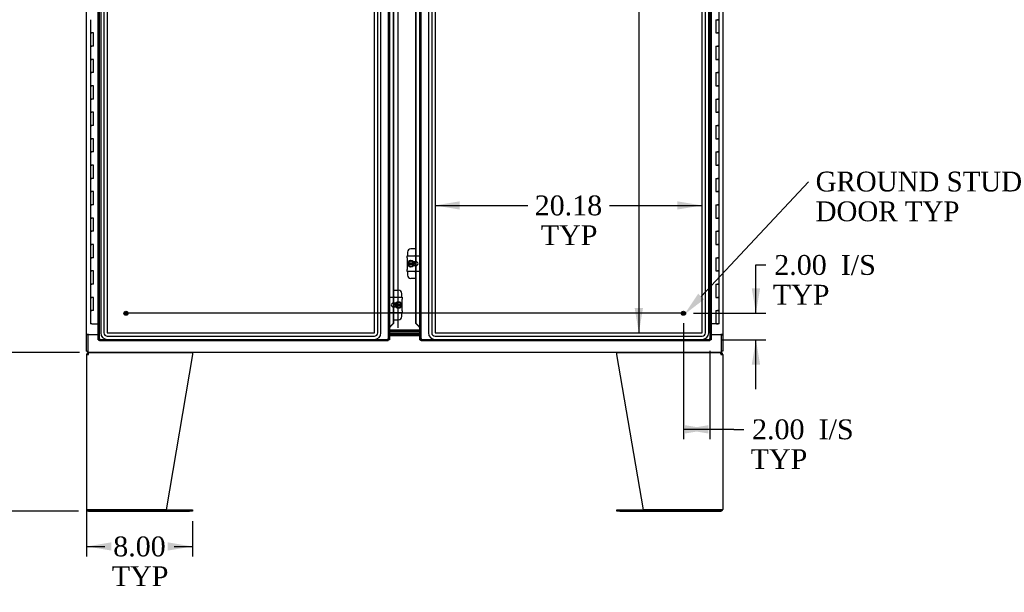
# Model space of a CAD drawing. Header units: inches. Extents: x 1 to 359, y -2 to 239.
# Tile 19 of 51: x 68 to 142, y 72 to 116. Entities that reach past the tile are written whole.
import ezdxf
from ezdxf import colors
from ezdxf.entities.mleader import LeaderData, LeaderLine
from ezdxf.enums import TextEntityAlignment as Align
from ezdxf.lldxf.tags import DXFTag
from ezdxf.math import Vec2, Vec3

# ---------------------------------------------------------------- set-up
doc = ezdxf.new("R2010")
doc.units = ezdxf.units.IN
doc.header["$MEASUREMENT"] = 0
for name, color, linetype in [('COM51497', 7, 'Continuous'), ('COM51498', 7, 'Continuous'), ('COM55595-1', 7, 'Continuous'), ('COM55597-1', 7, 'Continuous'), ('COM55602-1', 7, 'Continuous'), ('COM55607-1', 7, 'Continuous'), ('COM70098', 7, 'Continuous'), ('COM70220', 7, 'Continuous'), ('COM71181-1', 7, 'Continuous'), ('COM71183-1', 7, 'Continuous'), ('Default', 7, 'Continuous'), ('DV8_Default', 7, 'Continuous'), ('GSK86006', 7, 'Continuous'), ('SCC19011', 7, 'Continuous'), ('SPR20280', 7, 'Continuous'), ('STD26258', 7, 'Continuous'), ('WAF25367', 7, 'Continuous')]:
    doc.layers.add(name, color=color, linetype=linetype)
doc.styles.add('SEACAD_Times_New_Roman', font='times.ttf')
tags = doc.linetypes.add('CENTER2', pattern=[1.125, 0.75, -0.125, 0.125, -0.125]).pattern_tags.tags
tags[10:11] = [DXFTag(74, 4), DXFTag(75, 0), DXFTag(340, '0'), DXFTag(46, 0.0), DXFTag(50, 0.0), DXFTag(44, 0.0), DXFTag(45, 0.0)]
tags[8:9] = [DXFTag(74, 4), DXFTag(75, 0), DXFTag(340, '0'), DXFTag(46, 0.0), DXFTag(50, 0.0), DXFTag(44, 0.0), DXFTag(45, 0.0)]
tags[6:7] = [DXFTag(74, 4), DXFTag(75, 0), DXFTag(340, '0'), DXFTag(46, 0.0), DXFTag(50, 0.0), DXFTag(44, 0.0), DXFTag(45, 0.0)]
tags[4:5] = [DXFTag(74, 4), DXFTag(75, 0), DXFTag(340, '0'), DXFTag(46, 0.0), DXFTag(50, 0.0), DXFTag(44, 0.0), DXFTag(45, 0.0)]
tags = doc.linetypes.add('HIDDEN2', pattern=[0.1875, 0.125, -0.0625]).pattern_tags.tags
tags[6:7] = [DXFTag(74, 4), DXFTag(75, 0), DXFTag(340, '0'), DXFTag(46, 0.0), DXFTag(50, 0.0), DXFTag(44, 0.0), DXFTag(45, 0.0)]
tags[4:5] = [DXFTag(74, 4), DXFTag(75, 0), DXFTag(340, '0'), DXFTag(46, 0.0), DXFTag(50, 0.0), DXFTag(44, 0.0), DXFTag(45, 0.0)]
doc.dimstyles.new('HAMMOND_(STH_-_300x200)', dxfattribs={"dimtxt": 1.5, "dimasz": 1.875, "dimexe": 0.75, "dimexo": 0.75, "dimgap": 0.375, "dimtad": 0, "dimtih": 1, "dimtoh": 1, "dimzin": 0, "dimdsep": 46, "dimtxsty": 'SEACAD_Times_New_Roman', "dimblk1": '_SE_FILLED', "dimblk2": '_SE_FILLED', "dimsah": 1, "dimcen": 0.75, "dimadec": 0, "dimazin": 0, "dimtfac": 0.8, "dimtofl": 0, "dimtmove": 0, "dimatfit": 3, "dimfxl": 0, "dimtolj": 1, "dimtzin": 0, "dimarcsym": 0})

# ---------------------------------------------------------------- blocks, each defined once
blk = doc.blocks.new('SEANNOT_GROUP4')
at = {"layer": 'Default', "color": 7, "linetype": 'CENTER2'}
blk.add_line((118.045, 93.492), (75.785, 93.492), dxfattribs=at)
blk = doc.blocks.new('SE7')
at = {"layer": 'COM51497', "color": 7, "linetype": 'Continuous'}
for p, q in [((97.095, 97.688), (97.095, 97.831)), ((97.095, 97.831), (98.065, 97.831)), ((97.095, 97.688), (97.095, 96.797)), ((98.065, 97.831), (98.065, 97.688)), ((98.065, 96.797), (98.065, 97.688)), ((97.095, 96.654), (97.095, 96.797)), ((97.79, 97.383), (97.59, 97.383)), ((97.59, 97.102), (97.79, 97.102)), ((98.065, 96.797), (98.065, 96.654)), ((98.065, 96.654), (97.095, 96.654)), ((95.765, 94.563), (95.765, 94.706)), ((95.765, 94.706), (96.735, 94.706)), ((95.765, 94.563), (95.765, 93.672)), ((96.735, 94.706), (96.735, 94.563)), ((96.735, 93.672), (96.735, 94.563)), ((96.239, 94.258), (96.04, 94.258)), ((96.04, 93.977), (96.239, 93.977)), ((95.765, 93.529), (95.765, 93.672)), ((96.735, 93.529), (95.765, 93.529)), ((96.735, 93.672), (96.735, 93.529))]:
    blk.add_line(p, q, dxfattribs=at)
for centre, start, end in [((97.79, 97.242), 270, 90), ((96.04, 94.117), 90, 270)]:
    blk.add_arc(centre, 0.14, start, end, dxfattribs=at)
at = {"layer": 'COM51498', "color": 7, "linetype": 'Continuous'}
for p, q in [((97.762, 98.358), (97.384, 98.358)), ((97.134, 98.108), (97.134, 97.831)), ((97.634, 97.383), (97.634, 97.311)), ((97.634, 97.176), (97.634, 97.102)), ((97.134, 96.654), (97.134, 96.377)), ((97.762, 96.127), (97.384, 96.127)), ((96.068, 95.233), (96.446, 95.233)), ((96.696, 94.706), (96.696, 94.983)), ((96.196, 94.183), (96.196, 94.258)), ((96.196, 93.977), (96.196, 94.049)), ((96.068, 93.002), (96.446, 93.002)), ((96.696, 93.252), (96.696, 93.529))]:
    blk.add_line(p, q, dxfattribs=at)
for centre, start, end in [((97.384, 98.108), 90, 180), ((97.884, 97.671), 119.16333, 140.06757), ((97.384, 96.377), 180, 270), ((97.884, 96.814), 219.93243, 240.83667), ((96.446, 94.983), 0, 90), ((95.946, 94.546), 39.93243, 60.83667), ((95.946, 93.689), 299.16333, 320.06757), ((96.446, 93.252), 270, 0)]:
    blk.add_arc(centre, 0.25, start, end, dxfattribs=at)
at = {"layer": 'COM55595-1', "color": 7, "linetype": 'Continuous'}
for p, q in [((98.071, 91.492), (98.071, 149.889)), ((120.071, 149.889), (120.071, 91.492)), ((97.762, 97.831), (97.762, 121.529)), ((97.786, 97.831), (97.786, 121.529)), ((97.762, 97.102), (97.762, 97.383)), ((97.786, 97.102), (97.786, 97.383)), ((97.762, 92.722), (97.762, 96.654)), ((97.786, 92.722), (97.786, 96.654)), ((97.762, 92.722), (97.786, 92.722)), ((97.762, 92.722), (97.986, 92.49)), ((98.011, 92.49), (97.786, 92.722)), ((98.011, 92.49), (97.986, 92.49)), ((98.064, 92.367), (98.064, 91.492)), ((98.214, 91.54), (98.166, 91.492)), ((98.214, 91.54), (98.214, 91.54)), ((98.214, 91.54), (98.214, 91.54)), ((98.214, 91.54), (98.214, 91.54)), ((98.214, 91.54), (98.214, 91.54)), ((119.928, 91.54), (119.928, 91.54)), ((119.928, 91.54), (119.928, 91.54)), ((119.928, 91.54), (119.976, 91.492)), ((119.928, 91.54), (119.928, 91.54)), ((119.929, 91.54), (119.928, 91.54)), ((98.064, 91.492), (98.071, 91.492)), ((98.071, 91.492), (98.127, 91.492)), ((98.166, 91.492), (98.127, 91.492)), ((98.166, 91.492), (98.166, 91.453)), ((98.166, 91.397), (98.166, 91.453)), ((119.976, 91.397), (98.166, 91.397)), ((119.976, 91.492), (119.976, 91.453)), ((119.976, 91.492), (120.015, 91.492)), ((119.976, 91.397), (119.976, 91.453)), ((120.071, 91.492), (120.015, 91.492))]:
    blk.add_line(p, q, dxfattribs=at)
at = {"layer": 'COM55595-1', "color": 7, "linetype": 'HIDDEN2'}
for p, q in [((98.166, 91.493), (98.166, 149.889)), ((119.976, 149.889), (119.976, 91.493)), ((97.762, 97.383), (97.762, 97.831)), ((97.786, 97.383), (97.786, 97.831)), ((97.762, 96.654), (97.762, 97.102)), ((97.786, 96.654), (97.786, 97.102)), ((98.064, 92.367), (98.146, 92.367)), ((98.146, 92.367), (98.146, 91.492)), ((119.976, 91.492), (98.166, 91.492))]:
    blk.add_line(p, q, dxfattribs=at)
at = {"layer": 'COM55595-1', "color": 7, "linetype": 'Continuous'}
for centre, radius, start, end in [((97.422, 92.16), 0.675, 17.8886, 29.28531), ((98.696, 90.562), 1.09, 116.23673, 121.43872), ((97.236, 92.022), 1.09, 328.56128, 333.76327), ((120.906, 92.022), 1.09, 206.23673, 211.43872), ((119.447, 90.562), 1.09, 58.56128, 63.76327)]:
    blk.add_arc(centre, radius, start, end, dxfattribs=at)
for points in [[(97.986, 92.49), (97.999, 92.481), (98.013, 92.472), (98.027, 92.463)], [(98.026, 92.463), (98.029, 92.461), (98.032, 92.459), (98.034, 92.458)]]:
    blk.add_open_spline(points, degree=3, dxfattribs=at)
at = {"layer": 'COM55595-1', "color": 7, "linetype": 'HIDDEN2'}
for points, knots in [([(98.027, 92.463), (98.029, 92.462), (98.03, 92.461), (98.047, 92.449), (98.063, 92.439), (98.091, 92.419), (98.104, 92.408), (98.128, 92.388), (98.138, 92.378), (98.146, 92.367)], [0.2221477, 0.2221477, 0.2221477, 0.2221477, 0.25, 0.25, 0.5, 0.5, 0.75, 0.75, 1, 1, 1, 1]), ([(98.034, 92.458), (98.034, 92.457), (98.037, 92.455), (98.038, 92.453), (98.038, 92.452)], [0.1842927, 0.1842927, 0.1842927, 0.1842927, 0.2257063, 0.461315, 0.461315, 0.461315, 0.461315])]:
    blk.add_open_spline(points, degree=3, knots=knots, dxfattribs=at)
blk.add_open_spline([(98.037, 92.449), (98.036, 92.448), (98.034, 92.448), (98.032, 92.448)], degree=3, dxfattribs=at)
at = {"layer": 'COM55597-1', "color": 7, "linetype": 'Continuous'}
for p, q in [((73.759, 91.492), (73.759, 149.889)), ((95.759, 149.889), (95.759, 91.492)), ((96.043, 118.404), (96.043, 94.706)), ((96.068, 118.404), (96.068, 94.706)), ((96.043, 94.258), (96.043, 93.977)), ((96.068, 94.258), (96.068, 93.977)), ((96.043, 93.529), (96.043, 92.722)), ((96.068, 93.529), (96.068, 92.722)), ((95.766, 91.492), (95.766, 92.367)), ((95.819, 92.49), (96.043, 92.722)), ((95.819, 92.49), (95.844, 92.49)), ((96.068, 92.722), (95.844, 92.49)), ((96.068, 92.722), (96.043, 92.722)), ((73.901, 91.54), (73.854, 91.492)), ((73.901, 91.54), (73.901, 91.54)), ((73.901, 91.54), (73.902, 91.54)), ((73.902, 91.54), (73.901, 91.54)), ((73.902, 91.54), (73.902, 91.54)), ((95.616, 91.54), (95.616, 91.54)), ((95.616, 91.54), (95.616, 91.54)), ((95.616, 91.54), (95.616, 91.54)), ((95.616, 91.54), (95.616, 91.54)), ((95.616, 91.54), (95.616, 91.54)), ((95.629, 91.527), (95.664, 91.492)), ((73.759, 91.492), (73.815, 91.492)), ((73.854, 91.492), (73.815, 91.492)), ((73.854, 91.492), (73.854, 91.453)), ((73.854, 91.397), (73.854, 91.453)), ((95.664, 91.397), (73.854, 91.397)), ((95.664, 91.492), (95.703, 91.492)), ((95.664, 91.492), (95.664, 91.453)), ((95.664, 91.397), (95.664, 91.453)), ((95.759, 91.492), (95.703, 91.492)), ((95.759, 91.492), (95.766, 91.492))]:
    blk.add_line(p, q, dxfattribs=at)
at = {"layer": 'COM55597-1', "color": 7, "linetype": 'HIDDEN2'}
for p, q in [((73.854, 91.493), (73.854, 149.889)), ((95.664, 149.889), (95.664, 91.493)), ((96.043, 94.706), (96.043, 94.258)), ((96.068, 94.706), (96.068, 94.258)), ((96.043, 93.977), (96.043, 93.529)), ((96.068, 93.977), (96.068, 93.529)), ((95.766, 92.367), (95.684, 92.367)), ((95.684, 91.492), (95.684, 92.367)), ((95.619, 91.537), (95.629, 91.527)), ((95.664, 91.492), (73.854, 91.492))]:
    blk.add_line(p, q, dxfattribs=at)
at = {"layer": 'COM55597-1', "color": 7, "linetype": 'Continuous'}
for centre, radius, start, end in [((96.408, 92.16), 0.675, 150.71469, 162.1114), ((74.383, 90.562), 1.09, 116.23673, 121.43872), ((72.924, 92.022), 1.09, 328.56128, 333.76327), ((95.134, 90.562), 1.09, 58.56128, 63.76327), ((96.594, 92.022), 1.09, 206.23673, 211.43872)]:
    blk.add_arc(centre, radius, start, end, dxfattribs=at)
at = {"layer": 'COM55597-1', "color": 7, "linetype": 'HIDDEN2'}
for points, knots in [([(95.684, 92.367), (95.692, 92.378), (95.702, 92.388), (95.725, 92.408), (95.739, 92.419), (95.767, 92.439), (95.783, 92.449), (95.8, 92.461), (95.801, 92.462), (95.803, 92.463)], [0, 0, 0, 0, 0.25, 0.25, 0.5, 0.5, 0.75, 0.75, 0.7778523, 0.7778523, 0.7778523, 0.7778523]), ([(95.792, 92.452), (95.792, 92.453), (95.794, 92.456), (95.8, 92.461), (95.803, 92.463)], [0.538685, 0.538685, 0.538685, 0.538685, 0.7742937, 1, 1, 1, 1])]:
    blk.add_open_spline(points, degree=3, knots=knots, dxfattribs=at)
blk.add_open_spline([(95.798, 92.448), (95.796, 92.448), (95.794, 92.448), (95.793, 92.449)], degree=3, dxfattribs=at)
at = {"layer": 'COM55597-1', "color": 7, "linetype": 'Continuous'}
blk.add_open_spline([(95.803, 92.463), (95.817, 92.472), (95.83, 92.481), (95.844, 92.49)], degree=3, dxfattribs=at)
at = {"layer": 'COM55602-1', "color": 7, "linetype": 'Continuous'}
for p, q in [((72.884, 90.379), (72.884, 78.665)), ((72.884, 90.379), (73.027, 90.379)), ((72.989, 90.409), (72.913, 90.467)), ((73.027, 90.427), (73.027, 90.522)), ((73.027, 90.379), (73.027, 90.467)), ((73.027, 90.379), (73.027, 90.379)), ((73.084, 90.522), (80.873, 90.522)), ((80.884, 90.379), (78.884, 78.617)), ((80.884, 90.467), (80.884, 90.379)), ((112.946, 90.379), (112.946, 90.467)), ((114.946, 78.617), (112.946, 90.379)), ((112.957, 90.522), (120.746, 90.522)), ((120.803, 90.427), (120.803, 90.522)), ((120.803, 90.467), (120.803, 90.379)), ((120.803, 90.379), (120.946, 90.379)), ((120.803, 90.379), (120.803, 90.379)), ((120.841, 90.409), (120.917, 90.467)), ((120.946, 90.379), (120.946, 78.665)), ((73.027, 78.617), (72.892, 78.617)), ((72.892, 78.617), (73.027, 78.617)), ((78.884, 78.617), (73.027, 78.617)), ((73.027, 78.617), (80.663, 78.617)), ((73.027, 78.522), (80.663, 78.522)), ((80.663, 78.617), (80.883, 78.617)), ((80.883, 78.522), (80.663, 78.522)), ((80.883, 78.617), (80.883, 78.522)), ((112.947, 78.522), (112.947, 78.617)), ((112.947, 78.617), (113.167, 78.617)), ((113.167, 78.522), (112.947, 78.522)), ((113.167, 78.617), (120.803, 78.617)), ((113.167, 78.522), (120.803, 78.522)), ((120.803, 78.617), (114.946, 78.617)), ((120.803, 78.617), (120.938, 78.617)), ((120.938, 78.617), (120.803, 78.617))]:
    blk.add_line(p, q, dxfattribs=at)
for centre, radius, start, end in [((73.027, 90.379), 0.143, 142.41616, 180), ((73.027, 90.379), 0.143, 90, 142.41616), ((73.027, 90.379), 0.048, 142.41616, 180), ((73.027, 90.379), 0.048, 90.00014, 142.41602), ((120.803, 90.379), 0.143, 37.58384, 90), ((120.803, 90.379), 0.048, 37.58398, 89.99986), ((120.803, 90.379), 0.048, 0, 37.58384), ((120.803, 90.379), 0.143, 0, 37.58384), ((73.027, 78.665), 0.143, 180, 199.61294), ((73.027, 78.665), 0.143, 199.61294, 270), ((120.803, 78.665), 0.143, 270, 340.38706), ((120.803, 78.665), 0.143, 340.38706, 0)]:
    blk.add_arc(centre, radius, start, end, dxfattribs=at)
for centre, major_axis, start_param, end_param in [((73.027, 78.665), (0.143, 0), 3.141593, 3.483903), ((120.803, 78.665), (-0.143, 0), 2.799282, 3.141593)]:
    blk.add_ellipse(centre, major_axis=major_axis, ratio=0.99836, start_param=start_param, end_param=end_param, dxfattribs=at)
for points in [[(73.027, 90.467), (73.036, 90.484), (73.046, 90.498), (73.065, 90.517), (73.075, 90.522), (73.084, 90.522)], [(80.873, 90.522), (80.875, 90.522), (80.877, 90.517), (80.88, 90.498), (80.882, 90.484), (80.884, 90.467)], [(112.957, 90.522), (112.955, 90.522), (112.953, 90.517), (112.95, 90.498), (112.948, 90.484), (112.946, 90.467)], [(112.946, 90.467), (112.948, 90.484), (112.95, 90.498), (112.953, 90.517), (112.955, 90.522), (112.957, 90.522)], [(120.746, 90.522), (120.755, 90.522), (120.765, 90.517), (120.784, 90.498), (120.794, 90.484), (120.803, 90.467)]]:
    blk.add_open_spline(points, degree=3, knots=[0, 0, 0, 0, 0.5, 0.5, 1, 1, 1, 1], dxfattribs=at)
at = {"layer": 'COM55607-1', "color": 7, "linetype": 'Continuous'}
for p, q in [((120.663, 115.69), (120.663, 116.69)), ((73.167, 115.691), (73.167, 114.691)), ((120.43, 115.69), (120.43, 114.69)), ((120.43, 115.69), (120.546, 115.69)), ((120.663, 115.69), (120.546, 115.69)), ((120.546, 115.69), (120.663, 115.69)), ((120.663, 114.69), (120.663, 115.69)), ((73.167, 114.691), (73.284, 114.691)), ((73.284, 114.691), (73.167, 114.691)), ((73.167, 114.691), (73.167, 113.691)), ((73.4, 114.691), (73.284, 114.691)), ((73.4, 113.691), (73.4, 114.691)), ((120.43, 114.69), (120.546, 114.69)), ((120.663, 114.69), (120.546, 114.69)), ((120.546, 114.69), (120.663, 114.69)), ((120.663, 113.69), (120.663, 114.69)), ((73.167, 113.691), (73.284, 113.691)), ((73.167, 113.691), (73.167, 112.691)), ((73.284, 113.691), (73.167, 113.691)), ((73.4, 113.691), (73.284, 113.691)), ((120.43, 113.69), (120.43, 112.69)), ((120.43, 113.69), (120.546, 113.69)), ((120.663, 113.69), (120.546, 113.69)), ((120.546, 113.69), (120.663, 113.69)), ((120.663, 112.69), (120.663, 113.69)), ((73.167, 112.691), (73.284, 112.691)), ((73.284, 112.691), (73.167, 112.691)), ((73.167, 112.691), (73.167, 111.691)), ((73.4, 112.691), (73.284, 112.691)), ((73.4, 111.691), (73.4, 112.691)), ((120.43, 112.69), (120.546, 112.69)), ((120.663, 112.69), (120.546, 112.69)), ((120.546, 112.69), (120.663, 112.69)), ((120.663, 111.69), (120.663, 112.69)), ((73.167, 111.691), (73.284, 111.691)), ((73.167, 111.691), (73.167, 110.691)), ((73.284, 111.691), (73.167, 111.691)), ((73.4, 111.691), (73.284, 111.691)), ((120.43, 111.69), (120.43, 110.69)), ((120.43, 111.69), (120.546, 111.69)), ((120.663, 111.69), (120.546, 111.69)), ((120.546, 111.69), (120.663, 111.69)), ((120.663, 110.69), (120.663, 111.69)), ((73.167, 110.691), (73.284, 110.691)), ((73.284, 110.691), (73.167, 110.691)), ((73.167, 110.691), (73.167, 109.691)), ((73.4, 110.691), (73.284, 110.691)), ((73.4, 109.691), (73.4, 110.691)), ((120.43, 110.69), (120.546, 110.69)), ((120.663, 110.69), (120.546, 110.69)), ((120.546, 110.69), (120.663, 110.69)), ((120.663, 109.69), (120.663, 110.69)), ((73.167, 109.691), (73.284, 109.691)), ((73.167, 109.691), (73.167, 108.691)), ((73.284, 109.691), (73.167, 109.691)), ((73.4, 109.691), (73.284, 109.691)), ((120.43, 109.69), (120.43, 108.69)), ((120.43, 109.69), (120.546, 109.69)), ((120.663, 109.69), (120.546, 109.69)), ((120.546, 109.69), (120.663, 109.69)), ((120.663, 108.69), (120.663, 109.69)), ((73.167, 108.691), (73.284, 108.691)), ((73.284, 108.691), (73.167, 108.691)), ((73.167, 108.691), (73.167, 107.691)), ((73.4, 108.691), (73.284, 108.691)), ((73.4, 107.691), (73.4, 108.691)), ((120.43, 108.69), (120.546, 108.69)), ((120.663, 108.69), (120.546, 108.69)), ((120.546, 108.69), (120.663, 108.69)), ((120.663, 107.69), (120.663, 108.69)), ((73.167, 107.691), (73.284, 107.691)), ((73.167, 107.691), (73.167, 106.691)), ((73.284, 107.691), (73.167, 107.691)), ((73.4, 107.691), (73.284, 107.691)), ((120.43, 107.69), (120.43, 106.69)), ((120.43, 107.69), (120.546, 107.69)), ((120.663, 107.69), (120.546, 107.69)), ((120.546, 107.69), (120.663, 107.69)), ((120.663, 106.69), (120.663, 107.69)), ((73.167, 106.691), (73.284, 106.691)), ((73.284, 106.691), (73.167, 106.691)), ((73.167, 106.691), (73.167, 105.691)), ((73.4, 106.691), (73.284, 106.691)), ((73.4, 105.691), (73.4, 106.691)), ((120.43, 106.69), (120.546, 106.69)), ((120.663, 106.69), (120.546, 106.69)), ((120.546, 106.69), (120.663, 106.69)), ((120.663, 105.69), (120.663, 106.69)), ((73.167, 105.691), (73.284, 105.691)), ((73.167, 105.691), (73.167, 104.691)), ((73.284, 105.691), (73.167, 105.691)), ((73.4, 105.691), (73.284, 105.691)), ((120.43, 105.69), (120.43, 104.69)), ((120.43, 105.69), (120.546, 105.69)), ((120.663, 105.69), (120.546, 105.69)), ((120.546, 105.69), (120.663, 105.69)), ((120.663, 104.69), (120.663, 105.69)), ((73.167, 104.691), (73.284, 104.691)), ((73.284, 104.691), (73.167, 104.691)), ((73.167, 104.691), (73.167, 103.691)), ((73.4, 104.691), (73.284, 104.691)), ((73.4, 103.691), (73.4, 104.691)), ((120.43, 104.69), (120.546, 104.69)), ((120.663, 104.69), (120.546, 104.69)), ((120.546, 104.69), (120.663, 104.69)), ((120.663, 103.69), (120.663, 104.69)), ((73.167, 103.691), (73.284, 103.691)), ((73.167, 103.691), (73.167, 102.691)), ((73.284, 103.691), (73.167, 103.691)), ((73.4, 103.691), (73.284, 103.691)), ((120.43, 103.69), (120.43, 102.69)), ((120.43, 103.69), (120.546, 103.69)), ((120.663, 103.69), (120.546, 103.69)), ((120.546, 103.69), (120.663, 103.69)), ((120.663, 102.69), (120.663, 103.69)), ((73.167, 102.691), (73.284, 102.691)), ((73.284, 102.691), (73.167, 102.691)), ((73.167, 102.691), (73.167, 101.691)), ((73.4, 102.691), (73.284, 102.691)), ((73.4, 101.691), (73.4, 102.691)), ((120.43, 102.69), (120.546, 102.69)), ((120.663, 102.69), (120.546, 102.69)), ((120.546, 102.69), (120.663, 102.69)), ((120.663, 101.69), (120.663, 102.69)), ((73.167, 101.691), (73.284, 101.691)), ((73.167, 101.691), (73.167, 100.691)), ((73.284, 101.691), (73.167, 101.691)), ((73.4, 101.691), (73.284, 101.691)), ((120.43, 101.69), (120.43, 100.69)), ((120.43, 101.69), (120.546, 101.69)), ((120.663, 101.69), (120.546, 101.69)), ((120.546, 101.69), (120.663, 101.69)), ((120.663, 100.69), (120.663, 101.69)), ((73.167, 100.691), (73.284, 100.691)), ((73.284, 100.691), (73.167, 100.691)), ((73.167, 100.691), (73.167, 99.691)), ((73.4, 100.691), (73.284, 100.691)), ((73.4, 99.691), (73.4, 100.691)), ((120.43, 100.69), (120.546, 100.69)), ((120.663, 100.69), (120.546, 100.69)), ((120.546, 100.69), (120.663, 100.69)), ((120.663, 99.69), (120.663, 100.69)), ((73.167, 99.691), (73.284, 99.691)), ((73.167, 99.691), (73.167, 98.691)), ((73.284, 99.691), (73.167, 99.691)), ((73.4, 99.691), (73.284, 99.691)), ((120.43, 99.69), (120.43, 98.69)), ((120.43, 99.69), (120.546, 99.69)), ((120.663, 99.69), (120.546, 99.69)), ((120.546, 99.69), (120.663, 99.69)), ((120.663, 98.69), (120.663, 99.69)), ((73.167, 98.691), (73.284, 98.691)), ((73.284, 98.691), (73.167, 98.691)), ((73.167, 98.691), (73.167, 97.691)), ((73.4, 98.691), (73.284, 98.691)), ((73.4, 97.691), (73.4, 98.691)), ((120.43, 98.69), (120.546, 98.69)), ((120.663, 98.69), (120.546, 98.69)), ((120.546, 98.69), (120.663, 98.69)), ((120.663, 97.69), (120.663, 98.69)), ((73.167, 97.691), (73.284, 97.691)), ((73.167, 97.691), (73.167, 96.691)), ((73.284, 97.691), (73.167, 97.691)), ((73.4, 97.691), (73.284, 97.691)), ((120.43, 97.69), (120.43, 96.69)), ((120.43, 97.69), (120.546, 97.69)), ((120.663, 97.69), (120.546, 97.69)), ((120.546, 97.69), (120.663, 97.69)), ((120.663, 96.69), (120.663, 97.69)), ((73.167, 96.691), (73.284, 96.691)), ((73.284, 96.691), (73.167, 96.691)), ((73.167, 96.691), (73.167, 95.691)), ((73.4, 96.691), (73.284, 96.691)), ((73.4, 95.691), (73.4, 96.691)), ((120.43, 96.69), (120.546, 96.69)), ((120.663, 96.69), (120.546, 96.69)), ((120.546, 96.69), (120.663, 96.69)), ((120.663, 95.69), (120.663, 96.69)), ((73.167, 95.691), (73.284, 95.691)), ((73.167, 95.691), (73.167, 94.691)), ((73.284, 95.691), (73.167, 95.691)), ((73.4, 95.691), (73.284, 95.691)), ((120.43, 95.69), (120.43, 94.69)), ((120.43, 95.69), (120.546, 95.69)), ((120.663, 95.69), (120.546, 95.69)), ((120.546, 95.69), (120.663, 95.69)), ((120.663, 94.69), (120.663, 95.69)), ((73.167, 94.691), (73.284, 94.691)), ((73.284, 94.691), (73.167, 94.691)), ((73.167, 94.691), (73.167, 93.691)), ((73.4, 94.691), (73.284, 94.691)), ((73.4, 93.691), (73.4, 94.691)), ((120.43, 94.69), (120.546, 94.69)), ((120.663, 94.69), (120.546, 94.69)), ((120.546, 94.69), (120.663, 94.69)), ((120.663, 93.69), (120.663, 94.69)), ((73.167, 93.691), (73.284, 93.691)), ((73.167, 93.691), (73.167, 92.691)), ((73.284, 93.691), (73.167, 93.691)), ((73.4, 93.691), (73.284, 93.691)), ((120.43, 93.69), (120.43, 92.69)), ((120.43, 93.69), (120.546, 93.69)), ((120.663, 93.69), (120.546, 93.69)), ((120.546, 93.69), (120.663, 93.69)), ((120.663, 92.69), (120.663, 93.69)), ((73.284, 92.691), (73.167, 92.691)), ((73.284, 92.691), (73.759, 92.691)), ((120.43, 92.69), (120.071, 92.69)), ((120.663, 92.69), (120.43, 92.69)), ((120.484, 92.655), (120.484, 92.681)), ((120.484, 92.681), (120.534, 92.681)), ((120.534, 92.655), (120.484, 92.655)), ((120.496, 92.69), (120.496, 92.681)), ((120.559, 92.681), (120.534, 92.681)), ((120.559, 92.655), (120.534, 92.655)), ((120.559, 92.681), (120.609, 92.681)), ((120.609, 92.655), (120.559, 92.655)), ((120.596, 92.681), (120.596, 92.69)), ((120.609, 92.681), (120.609, 92.655))]:
    blk.add_line(p, q, dxfattribs=at)
at = {"layer": 'COM70098', "color": 7, "linetype": 'Continuous'}
for p, q in [((98.064, 92.212), (95.766, 92.212)), ((98.064, 92.117), (95.766, 92.117)), ((95.766, 91.992), (98.064, 91.992)), ((95.766, 91.897), (98.064, 91.897))]:
    blk.add_line(p, q, dxfattribs=at)
at = {"layer": 'COM70220', "color": 7, "linetype": 'HIDDEN2'}
for p, q in [((73.946, 149.158), (73.946, 92.011)), ((73.947, 149.158), (73.947, 92.011)), ((74.196, 149.158), (74.196, 92.011)), ((74.445, 149.158), (74.445, 92.011)), ((74.446, 149.158), (74.446, 92.011)), ((94.624, 92.011), (94.624, 149.158)), ((94.625, 92.011), (94.625, 149.158)), ((94.874, 92.011), (94.874, 149.158)), ((95.123, 92.011), (95.123, 149.158)), ((95.124, 92.011), (95.124, 149.158)), ((98.706, 149.158), (98.706, 92.011)), ((98.707, 149.158), (98.707, 92.011)), ((98.956, 149.158), (98.956, 92.011)), ((99.205, 149.158), (99.205, 92.011)), ((99.206, 149.158), (99.206, 92.011)), ((119.384, 92.011), (119.384, 149.158)), ((119.385, 92.011), (119.385, 149.158)), ((119.634, 92.011), (119.634, 149.158)), ((119.883, 92.011), (119.883, 149.158)), ((119.884, 92.011), (119.884, 149.158)), ((74.446, 92.011), (94.624, 92.011)), ((74.446, 92.01), (94.624, 92.01)), ((74.446, 91.761), (94.624, 91.761)), ((74.446, 91.512), (94.624, 91.512)), ((74.446, 91.511), (94.624, 91.511)), ((99.206, 92.011), (119.384, 92.011)), ((99.206, 92.01), (119.384, 92.01)), ((99.206, 91.761), (119.384, 91.761)), ((99.206, 91.512), (119.384, 91.512)), ((99.206, 91.511), (119.384, 91.511))]:
    blk.add_line(p, q, dxfattribs=at)
for centre, radius, start, end in [((74.446, 92.011), 0.5, 180, 270), ((74.446, 92.011), 0.499, 180, 270), ((74.446, 92.011), 0.25, 180, 270), ((74.446, 92.011), 0.001, 180, 270), ((94.624, 92.011), 0.5, 270, 0), ((94.624, 92.011), 0.001, 270, 0), ((94.624, 92.011), 0.25, 270, 0), ((94.624, 92.011), 0.499, 270, 0), ((99.206, 92.011), 0.5, 180, 270), ((99.206, 92.011), 0.499, 180, 270), ((99.206, 92.011), 0.25, 180, 270), ((99.206, 92.011), 0.001, 180, 270), ((119.384, 92.011), 0.5, 270, 0), ((119.384, 92.011), 0.001, 270, 0), ((119.384, 92.011), 0.25, 270, 0), ((119.384, 92.011), 0.499, 270, 0)]:
    blk.add_arc(centre, radius, start, end, dxfattribs=at)
at = {"layer": 'COM71181-1', "color": 7, "linetype": 'Continuous'}
for p, q in [((72.884, 91.897), (72.884, 149.272)), ((120.946, 149.272), (120.946, 91.897)), ((72.884, 91.897), (72.884, 91.867)), ((73.027, 91.897), (72.884, 91.897)), ((72.884, 90.617), (72.884, 91.867)), ((72.979, 91.867), (72.884, 91.867)), ((72.979, 91.897), (72.979, 91.867)), ((73.027, 91.897), (73.759, 91.897)), ((120.071, 91.897), (120.803, 91.897)), ((120.946, 91.897), (120.803, 91.897)), ((120.851, 91.867), (120.851, 91.897)), ((120.852, 91.867), (120.946, 91.867)), ((120.946, 91.867), (120.946, 91.897)), ((120.946, 91.867), (120.946, 90.617)), ((72.884, 90.617), (72.979, 90.617)), ((120.946, 90.617), (120.852, 90.617))]:
    blk.add_line(p, q, dxfattribs=at)
at = {"layer": 'COM71183-1', "color": 7, "linetype": 'Continuous'}
for p, q in [((72.979, 91.867), (72.979, 90.665)), ((73.759, 91.867), (72.979, 91.867)), ((95.766, 91.802), (98.064, 91.802)), ((120.852, 91.867), (120.071, 91.867)), ((120.852, 90.665), (120.852, 91.867)), ((72.979, 90.665), (72.979, 90.522)), ((120.852, 90.522), (72.979, 90.522)), ((120.852, 90.522), (120.852, 90.665))]:
    blk.add_line(p, q, dxfattribs=at)
at = {"layer": 'DV8_Default', "color": 7, "linetype": 'HIDDEN2'}
blk.add_line((96.397, 148.984), (96.397, 92.397), dxfattribs=at)
at = {"layer": 'GSK86006', "color": 7, "linetype": 'Continuous'}
for p, q in [((98.064, 92.117), (95.766, 92.117)), ((98.064, 91.992), (95.766, 91.992))]:
    blk.add_line(p, q, dxfattribs=at)
at = {"layer": 'SCC19011', "color": 7, "linetype": 'Continuous'}
for p, q in [((97.384, 97.483), (97.169, 97.351)), ((97.599, 97.351), (97.384, 97.483)), ((97.169, 97.351), (97.169, 97.276)), ((97.169, 97.276), (97.169, 97.208)), ((97.189, 97.276), (97.169, 97.276)), ((97.169, 97.208), (97.169, 97.134)), ((97.169, 97.208), (97.189, 97.208)), ((97.169, 97.134), (97.384, 97.001)), ((97.199, 97.276), (97.189, 97.276)), ((97.189, 97.208), (97.199, 97.208)), ((97.568, 97.276), (97.199, 97.276)), ((97.199, 97.208), (97.568, 97.208)), ((97.384, 97.001), (97.599, 97.134)), ((97.578, 97.276), (97.568, 97.276)), ((97.568, 97.208), (97.578, 97.208)), ((97.599, 97.276), (97.578, 97.276)), ((97.578, 97.208), (97.599, 97.208)), ((97.599, 97.276), (97.599, 97.351)), ((97.599, 97.208), (97.599, 97.276)), ((97.599, 97.134), (97.599, 97.208)), ((96.446, 94.358), (96.231, 94.226)), ((96.231, 94.226), (96.231, 94.151)), ((96.231, 94.151), (96.231, 94.083)), ((96.252, 94.151), (96.231, 94.151)), ((96.231, 94.083), (96.231, 94.009)), ((96.231, 94.083), (96.252, 94.083)), ((96.231, 94.009), (96.446, 93.876)), ((96.262, 94.151), (96.252, 94.151)), ((96.252, 94.083), (96.262, 94.083)), ((96.631, 94.151), (96.262, 94.151)), ((96.262, 94.083), (96.631, 94.083)), ((96.661, 94.226), (96.446, 94.358)), ((96.446, 93.876), (96.661, 94.009)), ((96.641, 94.151), (96.631, 94.151)), ((96.631, 94.083), (96.641, 94.083)), ((96.661, 94.151), (96.641, 94.151)), ((96.641, 94.083), (96.661, 94.083)), ((96.661, 94.151), (96.661, 94.226)), ((96.661, 94.083), (96.661, 94.151)), ((96.661, 94.009), (96.661, 94.083))]:
    blk.add_line(p, q, dxfattribs=at)
for centre, radius, start, end in [((97.384, 97.242), 0.187, 10.44743, 169.55257), ((97.384, 97.242), 0.187, 190.44743, 349.55257), ((96.446, 94.117), 0.188, 10.44743, 169.55257), ((96.446, 94.117), 0.187, 190.44743, 349.55257)]:
    blk.add_arc(centre, radius, start, end, dxfattribs=at)
at = {"layer": 'SPR20280', "color": 7, "linetype": 'Continuous'}
for points, knots in [([(97.592, 97.101), (97.609, 97.125), (97.635, 97.182), (97.64, 97.273), (97.622, 97.332), (97.609, 97.358)], [0.7674218, 0.7674218, 0.7674218, 0.7674218, 0.77798983, 0.7890906, 0.79935382, 0.79935382, 0.79935382, 0.79935382]), ([(97.617, 97.129), (97.623, 97.14), (97.638, 97.177), (97.649, 97.246), (97.635, 97.327), (97.612, 97.368), (97.602, 97.384)], [0.96184645, 0.96184645, 0.96184645, 0.96184645, 0.9661238, 0.97598802, 0.98694613, 0.99365696, 0.99365696, 0.99365696, 0.99365696]), ([(96.228, 94.259), (96.216, 94.24), (96.194, 94.193), (96.181, 94.114), (96.195, 94.033), (96.217, 93.991), (96.228, 93.976)], [0.95809881, 0.95809881, 0.95809881, 0.95809881, 0.9661238, 0.97598802, 0.98694613, 0.99365696, 0.99365696, 0.99365696, 0.99365696]), ([(96.238, 94.259), (96.221, 94.234), (96.195, 94.178), (96.19, 94.084), (96.211, 94.016), (96.232, 93.983), (96.236, 93.976)], [0.7674218, 0.7674218, 0.7674218, 0.7674218, 0.77798983, 0.7890906, 0.80019147, 0.80289251, 0.80289251, 0.80289251, 0.80289251])]:
    blk.add_open_spline(points, degree=3, knots=knots, dxfattribs=at)
at = {"layer": 'STD26258', "color": 7, "linetype": 'HIDDEN2'}
for centre, radius in [((75.854, 93.492), 0.156), ((75.854, 93.492), 0.125), ((75.854, 93.492), 0.0944), ((117.976, 93.492), 0.156), ((117.976, 93.492), 0.125), ((117.976, 93.492), 0.0944)]:
    blk.add_circle(centre, radius, dxfattribs=at)
at = {"layer": 'WAF25367', "color": 7, "linetype": 'Continuous'}
for centre in [(97.384, 97.242), (96.446, 94.117)]:
    blk.add_circle(centre, 0.25, dxfattribs=at)
blk = doc.blocks.new('DMBLK2973')
at = {"layer": 'Default', "linetype": 'Continuous'}
for points in [[(61.802, 148.772), (62.427, 148.772), (62.114, 150.647)], [(61.802, 92.397), (62.114, 90.522), (62.427, 92.397)]]:
    blk.add_hatch(color=7, dxfattribs=at).paths.add_polyline_path(points)
at = {"layer": 'Default', "color": 7, "linetype": 'Continuous'}
for p, q in [((72.229, 150.647), (61.364, 150.647)), ((62.114, 150.647), (62.114, 121.86)), ((62.114, 119.835), (62.114, 90.522)), ((72.229, 90.522), (61.364, 90.522))]:
    blk.add_line(p, q, dxfattribs=at)
at = {"layer": 'Default', "color": 7, "linetype": 'Continuous', "style": 'SEACAD_Times_New_Roman'}
blk.add_text('60.13', height=1.5, dxfattribs=at).set_placement((59.555, 121.335), align=Align.TOP_LEFT)
blk = doc.blocks.new('_SE_FILLED')
at = {"color": 0}
blk.add_line((0, 0), (-1, 0), dxfattribs=at)
blk.add_solid([(0, 0), (-1, -0.1665), (-1, 0.1665), (0, 0)], dxfattribs=at)
blk = doc.blocks.new('DMBLK2989')
at = {"layer": 'Default', "linetype": 'Continuous'}
for points in [[(123.766, 95.367), (123.141, 95.367), (123.453, 93.492)], [(123.766, 89.617), (123.453, 91.492), (123.141, 89.617)]]:
    blk.add_hatch(color=7, dxfattribs=at).paths.add_polyline_path(points)
at = {"layer": 'Default', "color": 7, "linetype": 'Continuous'}
for p, q in [((123.453, 97.144), (124.203, 97.144)), ((123.453, 93.492), (123.453, 97.144)), ((118.726, 93.492), (124.203, 93.492)), ((120.821, 91.492), (124.203, 91.492)), ((123.453, 87.742), (123.453, 91.492))]:
    blk.add_line(p, q, dxfattribs=at)
at = {"layer": 'Default', "color": 7, "linetype": 'Continuous', "style": 'SEACAD_Times_New_Roman'}
for s, p in [('2.00', (124.835, 97.894)), ('I/S', (129.866, 97.894)), ('TYP', (124.728, 95.644))]:
    blk.add_text(s, height=1.5, dxfattribs=at).set_placement(p, align=Align.TOP_LEFT)
blk = doc.blocks.new('DMBLK2990')
at = {"layer": 'Default', "linetype": 'Continuous'}
for points in [[(119.851, 84.402), (119.851, 85.027), (117.976, 84.715)], [(118.101, 84.402), (119.976, 84.715), (118.101, 85.027)]]:
    blk.add_hatch(color=7, dxfattribs=at).paths.add_polyline_path(points)
at = {"layer": 'Default', "color": 7, "linetype": 'Continuous'}
for p, q in [((117.976, 92.742), (117.976, 83.965)), ((119.976, 90.647), (119.976, 83.965)), ((121.778, 84.715), (117.976, 84.715)), ((121.778, 84.715), (122.528, 84.715))]:
    blk.add_line(p, q, dxfattribs=at)
at = {"layer": 'Default', "color": 7, "linetype": 'Continuous', "style": 'SEACAD_Times_New_Roman'}
for s, p in [('I/S', (128.19, 85.465)), ('2.00', (123.159, 85.465)), ('TYP', (123.053, 83.215))]:
    blk.add_text(s, height=1.5, dxfattribs=at).set_placement(p, align=Align.TOP_LEFT)
blk = doc.blocks.new('DMBLK2996')
at = {"layer": 'Default', "linetype": 'Continuous'}
for points in [[(61.802, 88.647), (62.427, 88.647), (62.114, 90.522)], [(61.802, 80.397), (62.114, 78.522), (62.427, 80.397)]]:
    blk.add_hatch(color=7, dxfattribs=at).paths.add_polyline_path(points)
at = {"layer": 'Default', "color": 7, "linetype": 'Continuous'}
for p, q in [((72.334, 90.522), (61.364, 90.522)), ((62.114, 85.797), (62.114, 90.522)), ((62.114, 78.522), (62.114, 83.772)), ((72.277, 78.522), (61.364, 78.522))]:
    blk.add_line(p, q, dxfattribs=at)
at = {"layer": 'Default', "color": 7, "linetype": 'Continuous', "style": 'SEACAD_Times_New_Roman'}
blk.add_text('12.00', height=1.5, dxfattribs=at).set_placement((59.555, 85.272), align=Align.TOP_LEFT)
blk = doc.blocks.new('DMBLK2997')
at = {"layer": 'Default', "linetype": 'Continuous'}
for points in [[(74.759, 75.547), (74.759, 76.172), (72.884, 75.86)], [(79.008, 75.547), (80.883, 75.86), (79.008, 76.172)]]:
    blk.add_hatch(color=7, dxfattribs=at).paths.add_polyline_path(points)
at = {"layer": 'Default', "color": 7, "linetype": 'Continuous'}
for p, q in [((72.884, 89.867), (72.884, 75.11)), ((80.883, 77.772), (80.883, 75.11)), ((72.884, 75.86), (74.261, 75.86)), ((79.506, 75.86), (80.883, 75.86))]:
    blk.add_line(p, q, dxfattribs=at)
at = {"layer": 'Default', "color": 7, "linetype": 'Continuous', "style": 'SEACAD_Times_New_Roman'}
for s, p in [('8.00', (74.893, 76.61)), ('TYP', (74.786, 74.36))]:
    blk.add_text(s, height=1.5, dxfattribs=at).set_placement(p, align=Align.TOP_LEFT)
blk = doc.blocks.new('DMBLK2998')
at = {"layer": 'Default', "linetype": 'Continuous'}
for points in [[(114.917, 147.284), (114.605, 149.159), (114.292, 147.284)], [(114.917, 93.885), (114.292, 93.885), (114.605, 92.01)]]:
    blk.add_hatch(color=7, dxfattribs=at).paths.add_polyline_path(points)
at = {"layer": 'Default', "color": 7, "linetype": 'Continuous'}
for p, q in [((114.605, 149.159), (114.605, 121.86)), ((114.605, 117.585), (114.605, 92.01))]:
    blk.add_line(p, q, dxfattribs=at)
at = {"layer": 'Default', "color": 7, "linetype": 'Continuous', "style": 'SEACAD_Times_New_Roman'}
for s, p in [('57.15', (112.046, 121.335)), ('TYP', (112.508, 119.085))]:
    blk.add_text(s, height=1.5, dxfattribs=at).set_placement(p, align=Align.TOP_LEFT)
blk = doc.blocks.new('DMBLK2999')
at = {"layer": 'Default', "linetype": 'Continuous'}
for points in [[(101.08, 101.957), (99.205, 101.644), (101.08, 101.332)], [(117.51, 101.957), (117.51, 101.332), (119.385, 101.644)]]:
    blk.add_hatch(color=7, dxfattribs=at).paths.add_polyline_path(points)
at = {"layer": 'Default', "color": 7, "linetype": 'Continuous'}
for p, q in [((99.205, 101.644), (106.211, 101.644)), ((112.379, 101.644), (119.385, 101.644))]:
    blk.add_line(p, q, dxfattribs=at)
at = {"layer": 'Default', "color": 7, "linetype": 'Continuous', "style": 'SEACAD_Times_New_Roman'}
for s, p in [('20.18', (106.736, 102.394)), ('TYP', (107.198, 100.144))]:
    blk.add_text(s, height=1.5, dxfattribs=at).set_placement(p, align=Align.TOP_LEFT)

msp = doc.modelspace()

# ---------------------------------------------------------------- block references
at = {"layer": 'Default'}
for name in ['SE7', 'SEANNOT_GROUP4']:
    msp.add_blockref(name, (0, 0), dxfattribs=at)

# ---------------------------------------------------------------- dimensions: what is measured, and where the dimension line sits
at = {"layer": 'Default', "color": 7, "linetype": 'Continuous'}
for base, p1, p2, angle, text, picture, middle, dimtype in [((62.114272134, 150.647387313), (72.978697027, 150.647387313), (72.978697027, 90.522387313), 270, '\\A1;<>', 'DMBLK2973', (62.114272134, 120.584888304), 161), ((114.605, 92.01), (99.206, 149.159), (119.384, 92.01), 90, '\\A1;<>\\PTYP', 'DMBLK2998', (114.605, 120.585), 160), ((99.205, 101.644), (99.205, 92.011), (119.385, 92.011), 0, '\\A1;<>\\PTYP', 'DMBLK2999', (109.295, 101.644), 161), ((62.114, 78.522), (73.027, 78.522), (73.084, 90.522), 89.72522, '\\A1;<>', 'DMBLK2996', (62.114, 84.522), 161)]:
    dim = msp.add_linear_dim(base=base, p1=p1, p2=p2, angle=angle, text=text, dimstyle='HAMMOND_(STH_-_300x200)', dxfattribs=at)
    dim.commit()
    dim.dimension.update_dxf_attribs({"geometry": picture, "text_midpoint": middle, "dimtype": dimtype})
dim = msp.add_linear_dim(base=(123.453, 93.492), p1=(120.015, 91.492), p2=(117.976, 93.492), angle=90, text='\\A1;<> I/S\\PTYP', dimstyle='HAMMOND_(STH_-_300x200)', override={"dimtmove": 1}, dxfattribs=at)
dim.commit()
dim.dimension.update_dxf_attribs({"geometry": 'DMBLK2989', "text_midpoint": (124.203, 97.144), "dimtype": 160})
dim = msp.add_linear_dim(base=(117.976, 84.715), p1=(119.976, 91.397), p2=(117.976, 93.492), text='\\A1;<> I/S\\PTYP', dimstyle='HAMMOND_(STH_-_300x200)', override={"dimtmove": 1}, dxfattribs=at)
dim.commit()
dim.dimension.update_dxf_attribs({"geometry": 'DMBLK2990', "text_midpoint": (122.528, 84.715), "dimtype": 160})
dim = msp.add_linear_dim(base=(80.883, 75.86), p1=(72.884, 90.617), p2=(80.883, 78.522), text='\\A1;<>\\PTYP', dimstyle='HAMMOND_(STH_-_300x200)', dxfattribs=at)
dim.commit()
dim.dimension.update_dxf_attribs({"geometry": 'DMBLK2997', "text_midpoint": (76.883, 75.86), "dimtype": 160})

# ---------------------------------------------------------------- leaders
ml = msp.add_multileader_mtext('Standard', dxfattribs=at)
ml.set_content('{\\pxsm0.9;\\fTimes New Roman|b0||i0||c0|p34;\\W1.;GROUND STUD\\PDOOR TYP\\P}', color=7)
ml.set_leader_properties()
ml.build(insert=Vec2(0, 0))
ml.multileader.update_dxf_attribs({"dogleg_length": 0, "arrow_head_size": 1.875})
ctx = ml.context
ctx.base_point, ctx.char_height, ctx.arrow_head_size, ctx.landing_gap_size = Vec3(127.87, 102.775), 1.5, 1.875, 0.525
notes = []
notes.append((ctx, [(0, (1, 1, 0), (127.435, 103.435), (1, 0), 0, [(0, [(118.034, 93.392)], 0, [])])]))
ctx.mtext.insert = Vec3(127.96, 104.201)
for ctx, leaders in notes:
    for number, flags, end, landing, length, lines in leaders:
        leader = LeaderData()
        leader.index, (leader.has_last_leader_line, leader.has_dogleg_vector, leader.attachment_direction) = number, flags
        leader.last_leader_point, leader.dogleg_vector, leader.dogleg_length = Vec3(end), Vec3(landing), length
        for number, points, colour, breaks in lines:
            line = LeaderLine()
            line.index, line.vertices, line.color, line.breaks = number, Vec3.list(points), colors.encode_raw_color(colour), breaks
            leader.lines.append(line)
        ctx.leaders.append(leader)

doc.saveas('drawing.dxf')
